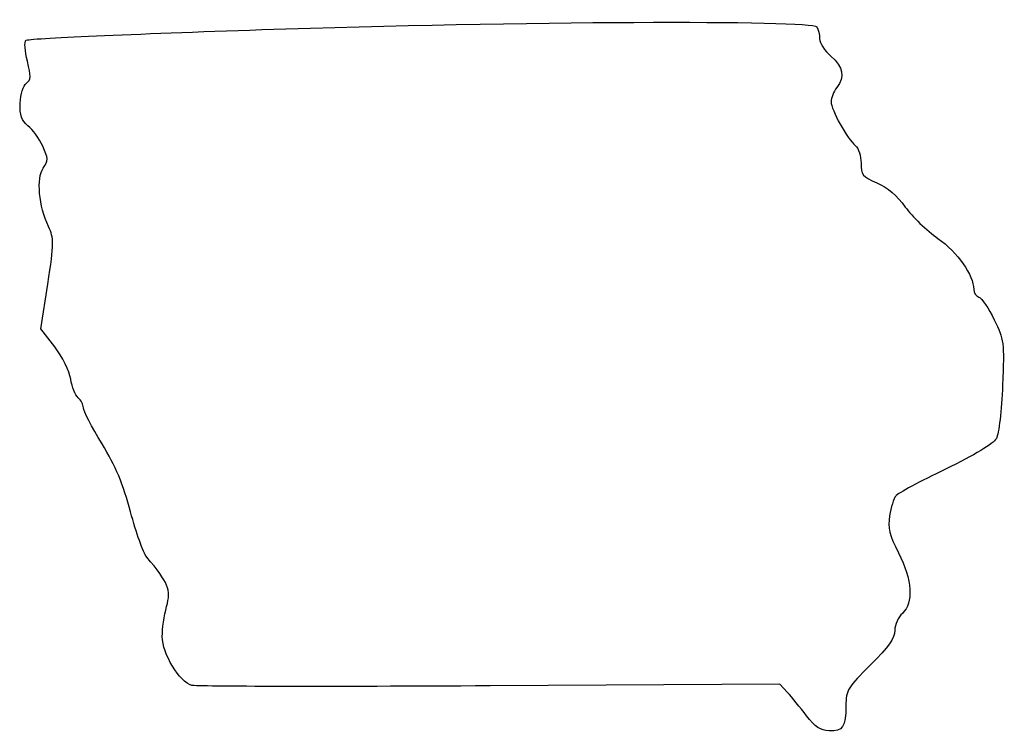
# Model space of a CAD drawing. Extents: x 0.8 to 74.7, y 0.3 to 53.8.
import ezdxf

# ---------------------------------------------------------------- set-up
doc = ezdxf.new("R2010")
doc.units = 0
doc.layers.get('0').update_dxf_attribs({"linetype": 'CONTINUOUS'})

msp = doc.modelspace()

# ---------------------------------------------------------------- linework, layer by layer
at = {"color": 7}
for points in [[(3.394997, 29.202489), (2.361059, 30.556599), (2.875638, 33.911671)], [(58.452738, 3.227608), (57.874515, 3.8632), (36.12099, 3.72683)], [(59.877627, 1.479438), (59.877627, 1.479438), (59.877627, 1.479438), (59.877627, 1.479438)]]:
    msp.add_lwpolyline(points, dxfattribs=at)
for points in [[(18.955401, 53.027277), (38.26022, 53.663182), (60.299069, 53.773004), (60.649417, 53.235046)], [(1.231357, 52.23174), (1.355803, 52.352277), (9.331624, 52.71027), (18.955401, 53.027277)], [(60.649417, 53.235046), (60.763458, 53.059938), (60.858708, 52.659199), (60.861084, 52.344513)], [(1.346016, 50.658642), (1.158507, 51.403305), (1.106909, 52.1112), (1.231357, 52.23174)], [(60.861084, 52.344513), (60.863342, 52.029827), (61.246405, 51.438038), (61.712071, 51.02942)], [(1.266858, 48.994019), (1.62269, 49.257183), (1.634797, 49.51179), (1.346016, 50.658642)], [(61.712071, 51.02942), (62.645056, 50.210744), (62.775013, 49.500492), (62.144379, 48.66672)], [(0.802171, 47.502212), (0.827599, 48.175583), (1.027364, 48.816896), (1.266858, 48.994019)], [(62.144379, 48.66672), (61.916485, 48.365414), (61.725985, 47.887502), (61.721046, 47.604701)], [(1.389817, 45.808876), (0.899379, 46.206197), (0.76757, 46.586014), (0.802171, 47.502212)], [(61.721046, 47.604701), (61.710858, 47.021503), (62.938389, 44.813591), (63.559298, 44.298279)], [(2.495425, 44.271818), (2.235078, 44.835486), (1.737554, 45.527159), (1.389817, 45.808876)], [(2.532862, 42.624605), (2.927711, 43.188327), (2.924183, 43.343521), (2.495425, 44.271818)], [(63.559298, 44.298279), (63.785101, 44.110883), (63.969849, 43.524092), (63.969849, 42.994302)], [(63.969849, 42.994302), (63.969849, 42.130256), (64.093375, 41.977845), (65.169294, 41.51443)], [(2.929517, 38.232841), (2.205651, 39.750801), (2.013116, 41.882561), (2.532862, 42.624605)], [(65.169294, 41.51443), (65.943161, 41.181106), (66.698012, 40.537114), (67.296761, 39.699394)], [(67.296761, 39.699394), (67.807171, 38.98527), (68.911464, 37.92112), (69.750742, 37.334615)], [(2.875638, 33.911671), (3.354391, 37.033165), (3.358142, 37.334002), (2.929517, 38.232841)], [(69.750742, 37.334615), (71.207904, 36.316331), (72.436516, 34.568202), (72.436516, 33.513173)], [(72.436516, 33.513173), (72.436516, 33.275142), (72.613116, 33.012624), (72.82896, 32.929797)], [(72.82896, 32.929797), (73.044804, 32.846968), (73.563014, 32.080972), (73.980537, 31.22758)], [(73.980537, 31.22758), (74.706615, 29.743534), (74.733793, 29.529087), (74.604632, 26.303163)], [(4.601277, 26.77063), (4.505398, 27.370217), (3.970211, 28.449153), (3.394997, 29.202489)], [(5.161731, 25.370769), (4.948267, 25.547931), (4.696064, 26.177868), (4.601277, 26.77063)], [(74.604632, 26.303163), (74.530356, 24.448125), (74.318963, 22.648919), (74.13487, 22.304938)], [(5.549846, 24.624226), (5.549846, 24.857669), (5.375195, 25.193615), (5.161731, 25.370769)], [(6.951912, 21.907112), (6.180776, 23.168084), (5.549846, 24.390786), (5.549846, 24.624226)], [(74.13487, 22.304938), (73.926962, 21.916453), (72.484666, 21.046492), (70.327912, 20.008651)], [(9.096146, 16.792218), (8.55602, 18.846149), (7.972295, 20.238577), (6.951912, 21.907112)], [(70.327912, 20.008651), (68.418179, 19.089682), (66.728721, 18.180545), (66.573558, 17.988343)], [(66.573558, 17.988343), (66.418398, 17.796139), (66.212034, 17.130887), (66.114975, 16.509999)], [(10.309707, 13.405557), (10.050438, 13.716001), (9.504335, 15.239999), (9.096146, 16.792218)], [(66.114975, 16.509999), (65.971496, 15.592147), (66.097421, 15.070304), (66.788623, 13.71857)], [(11.803964, 9.682876), (12.146649, 10.964137), (11.9597, 11.429888), (10.309707, 13.405557)], [(66.788623, 13.71857), (67.816916, 11.707567), (67.927697, 9.944525), (67.074294, 9.172224)], [(11.476512, 7.433876), (11.476512, 7.997445), (11.623866, 9.009494), (11.803964, 9.682876)], [(67.074294, 9.172224), (66.763849, 8.891271), (66.509849, 8.310373), (66.509849, 7.881367)], [(13.698101, 3.761854), (12.776544, 3.99782), (11.476512, 6.146632), (11.476512, 7.433876)], [(66.509849, 7.881367), (66.509849, 7.294853), (66.054715, 6.652854), (64.675405, 5.293728)], [(64.675405, 5.293728), (62.969346, 3.612672), (62.840658, 3.398747), (62.836639, 2.236979)], [(36.12099, 3.72683), (24.156551, 3.651816), (14.066251, 3.667564), (13.698101, 3.761854)], [(59.877627, 1.479438), (59.41196, 2.091353), (58.77076, 2.878019), (58.452738, 3.227608)], [(62.836639, 2.236979), (62.831136, 0.647137), (62.605113, 0.310305), (61.564839, 0.341575)], [(61.564839, 0.341575), (60.933048, 0.360484), (60.514018, 0.643158), (59.877627, 1.479438)]]:
    msp.add_open_spline(points, degree=3, dxfattribs=at)

doc.saveas('drawing.dxf')
